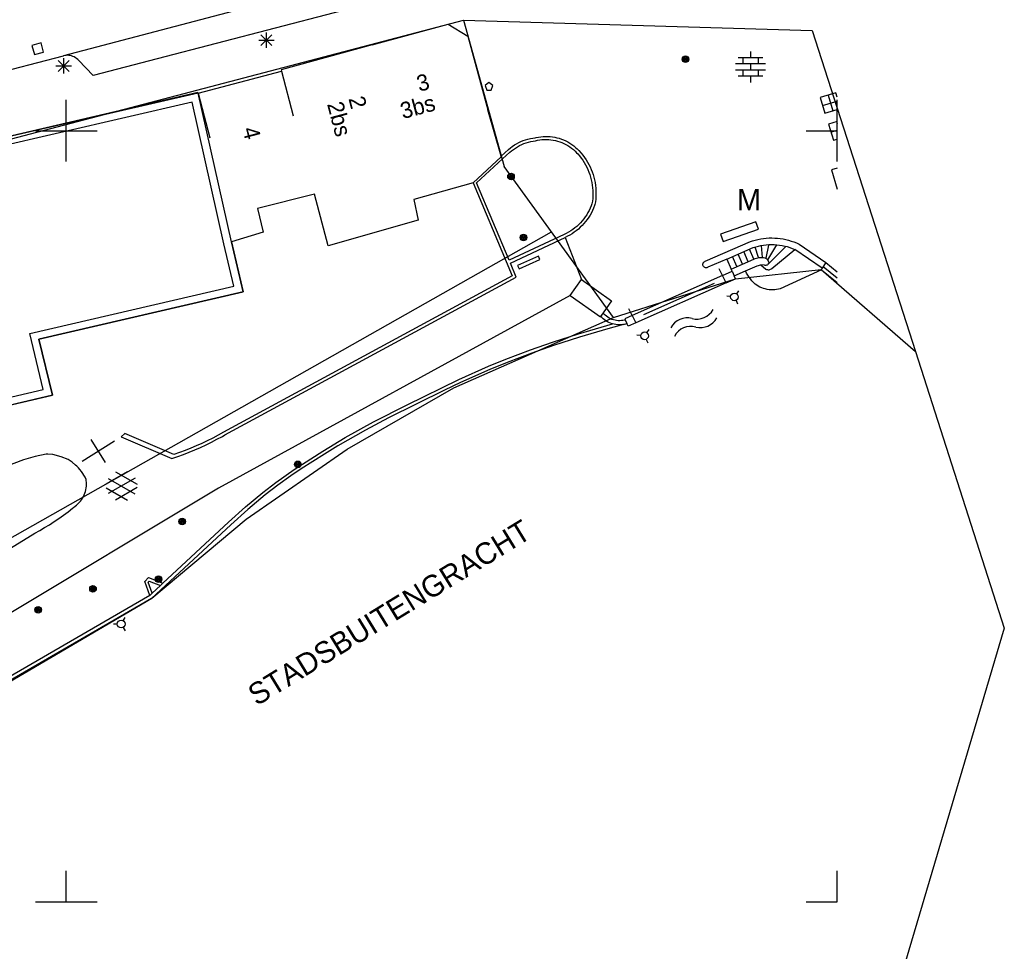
# Model space of a CAD drawing. Header units: millimetres. Extents: x 135944 to 142000, y 454200 to 456692.
# Tile 7 of 185: x 136897 to 136961, y 454797 to 454857. Entities that reach past the tile are written whole.
import ezdxf
from ezdxf.enums import TextEntityAlignment as Align

# ---------------------------------------------------------------- set-up
doc = ezdxf.new("R2010")
doc.units = ezdxf.units.MM
doc.layers.get('0').update_dxf_attribs({"color": 251})
doc.layers.add('TotaalGBKN2013X$0$Contouren', color=251, linetype='Continuous')
doc.layers.add('TotaalGBKN2013X$0$PSVPORTS', color=251, linetype='Continuous', plot=False)
doc.styles.add('TotaalGBKN2013X$0$GBKN binnenstad 2009$0$Standard', font='txt')

msp = doc.modelspace()

# ---------------------------------------------------------------- linework, layer by layer
for p, q in [((136923.521, 454861.091), (136899.811, 454854.861)), ((136922.521, 454858.991), (136905.901, 454854.651)), ((136919.834, 454855.56), (136924.774, 454856.901)), ((136924.774, 454856.901), (136926.057, 454856.125)), ((136912.627, 454855.518), (136913.335, 454856.226)), ((136913.335, 454855.518), (136912.627, 454856.226)), ((136912.981, 454855.372), (136912.981, 454856.372)), ((136926.057, 454856.125), (136927.353, 454851.358)), ((136898.377, 454855.689), (136897.776, 454855.536)), ((136897.776, 454855.536), (136897.929, 454854.935)), ((136898.53, 454855.088), (136898.377, 454855.689)), ((136912.481, 454855.872), (136913.481, 454855.872)), ((136919.834, 454855.56), (136913.931, 454853.958)), ((136896.501, 454854.001), (136899.811, 454854.861)), ((136897.929, 454854.935), (136898.53, 454855.088)), ((136899.9, 454854.879), (136899.811, 454854.861)), ((136899.99, 454854.888), (136899.9, 454854.879)), ((136900.081, 454854.89), (136899.99, 454854.888)), ((136900.171, 454854.884), (136900.081, 454854.89)), ((136900.261, 454854.87), (136900.171, 454854.884)), ((136900.349, 454854.848), (136900.261, 454854.87)), ((136900.434, 454854.818), (136900.349, 454854.848)), ((136900.517, 454854.781), (136900.434, 454854.818)), ((136944.382, 454855.137), (136944.382, 454854.737)), ((136899.331, 454854.202), (136900.331, 454854.202)), ((136899.477, 454853.848), (136900.185, 454854.556)), ((136900.185, 454853.848), (136899.477, 454854.556)), ((136899.831, 454853.702), (136899.831, 454854.702)), ((136900.596, 454854.737), (136900.517, 454854.781)), ((136900.671, 454854.686), (136900.596, 454854.737)), ((136900.741, 454854.628), (136900.671, 454854.686)), ((136900.791, 454854.581), (136900.741, 454854.628)), ((136901.741, 454853.581), (136900.791, 454854.581)), ((136905.901, 454854.651), (136901.741, 454853.581)), ((136945.362, 454854.337), (136943.402, 454854.337)), ((136945.182, 454854.737), (136943.582, 454854.737)), ((136943.882, 454854.737), (136943.882, 454854.337)), ((136944.382, 454854.337), (136944.382, 454853.937)), ((136944.882, 454854.737), (136944.882, 454854.337)), ((136908.552, 454852.444), (136913.955, 454853.871)), ((136913.931, 454853.958), (136913.955, 454853.871)), ((136913.955, 454853.871), (136914.708, 454850.967)), ((136945.362, 454853.937), (136943.402, 454853.937)), ((136945.182, 454853.537), (136943.582, 454853.537)), ((136943.882, 454853.937), (136943.882, 454853.537)), ((136944.382, 454853.537), (136944.382, 454853.137)), ((136944.882, 454853.937), (136944.882, 454853.537)), ((136927.416, 454853.124), (136927.166, 454852.942)), ((136927.166, 454852.942), (136927.27, 454852.624)), ((136927.666, 454852.942), (136927.416, 454853.124)), ((136927.563, 454852.624), (136927.666, 454852.942)), ((136908.544, 454852.479), (136894.639, 454849.245)), ((136908.552, 454852.444), (136908.544, 454852.479)), ((136908.553, 454852.444), (136909.306, 454849.541)), ((136927.27, 454852.624), (136927.563, 454852.624)), ((136949.921, 454852.451), (136948.911, 454852.151)), ((136949.416, 454852.301), (136949.716, 454851.291)), ((136950, 454852.185), (136949.921, 454852.451)), ((136900, 454850), (136900, 454852)), ((136948.911, 454852.151), (136949.211, 454851.141)), ((136949.061, 454851.646), (136950, 454851.925)), ((136950, 454850), (136950, 454852)), ((136928.206, 454848.356), (136927.353, 454851.358)), ((136949.211, 454851.141), (136950, 454851.375)), ((136950, 454850.606), (136949.436, 454850.425)), ((136949.436, 454850.425), (136949.771, 454849.381)), ((136949.958, 454850.592), (136950, 454850.461)), ((136898, 454850), (136900, 454850)), ((136900, 454850), (136902, 454850)), ((136900, 454848), (136900, 454850)), ((136948, 454850), (136950, 454850)), ((136949.604, 454849.903), (136950, 454850.03)), ((136950, 454848), (136950, 454850)), ((136928.934, 454848.987), (136929.067, 454849.076)), ((136929.067, 454849.076), (136929.205, 454849.157)), ((136929.205, 454849.157), (136929.347, 454849.232)), ((136929.264, 454848.96), (136929.401, 454849.035)), ((136929.347, 454849.232), (136929.493, 454849.3)), ((136929.401, 454849.035), (136929.542, 454849.102)), ((136929.493, 454849.3), (136929.641, 454849.36)), ((136929.542, 454849.102), (136929.685, 454849.162)), ((136929.641, 454849.36), (136929.793, 454849.412)), ((136929.685, 454849.162), (136929.832, 454849.214)), ((136929.793, 454849.412), (136929.947, 454849.458)), ((136929.832, 454849.214), (136929.981, 454849.259)), ((136929.947, 454849.458), (136930.103, 454849.495)), ((136929.981, 454849.259), (136930.132, 454849.296)), ((136930.103, 454849.495), (136930.26, 454849.524)), ((136930.132, 454849.296), (136930.285, 454849.326)), ((136930.26, 454849.524), (136930.419, 454849.546)), ((136930.285, 454849.326), (136930.439, 454849.347)), ((136930.419, 454849.546), (136930.476, 454849.56)), ((136930.439, 454849.347), (136930.563, 454849.377)), ((136930.476, 454849.56), (136930.625, 454849.59)), ((136930.563, 454849.377), (136930.708, 454849.403)), ((136930.625, 454849.59), (136930.775, 454849.613)), ((136930.708, 454849.403), (136930.853, 454849.422)), ((136930.775, 454849.613), (136930.926, 454849.628)), ((136930.853, 454849.422), (136930.999, 454849.433)), ((136930.926, 454849.628), (136931.078, 454849.634)), ((136930.999, 454849.433), (136931.146, 454849.436)), ((136931.078, 454849.634), (136931.23, 454849.633)), ((136931.146, 454849.436), (136931.293, 454849.431)), ((136931.23, 454849.633), (136931.382, 454849.624)), ((136931.293, 454849.431), (136931.439, 454849.418)), ((136931.382, 454849.624), (136931.532, 454849.606)), ((136931.439, 454849.418), (136931.584, 454849.397)), ((136931.532, 454849.606), (136931.682, 454849.581)), ((136931.584, 454849.397), (136931.728, 454849.368)), ((136931.682, 454849.581), (136931.831, 454849.548)), ((136931.728, 454849.368), (136931.87, 454849.332)), ((136931.831, 454849.548), (136931.977, 454849.508)), ((136931.87, 454849.332), (136932.01, 454849.287)), ((136931.977, 454849.508), (136932.121, 454849.459)), ((136932.01, 454849.287), (136932.147, 454849.235)), ((136932.121, 454849.459), (136932.262, 454849.403)), ((136932.147, 454849.235), (136932.281, 454849.176)), ((136932.262, 454849.403), (136932.401, 454849.34)), ((136932.281, 454849.176), (136932.412, 454849.109)), ((136932.401, 454849.34), (136932.535, 454849.269)), ((136932.412, 454849.109), (136932.539, 454849.036)), ((136932.535, 454849.269), (136932.666, 454849.192)), ((136932.539, 454849.036), (136932.662, 454848.956)), ((136932.666, 454849.192), (136932.792, 454849.108)), ((136932.792, 454849.108), (136932.914, 454849.017)), ((136949.771, 454849.381), (136950, 454849.454)), ((136928.206, 454848.356), (136928.68, 454848.791)), ((136928.297, 454848.17), (136928.78, 454848.613)), ((136928.68, 454848.791), (136928.805, 454848.892)), ((136928.78, 454848.613), (136928.879, 454848.697)), ((136928.805, 454848.892), (136928.934, 454848.987)), ((136928.879, 454848.697), (136929.003, 454848.791)), ((136929.003, 454848.791), (136929.132, 454848.879)), ((136929.132, 454848.879), (136929.264, 454848.96)), ((136932.662, 454848.956), (136932.78, 454848.869)), ((136932.78, 454848.869), (136932.893, 454848.775)), ((136932.893, 454848.775), (136933.002, 454848.676)), ((136932.914, 454849.017), (136933.031, 454848.92)), ((136933.002, 454848.676), (136933.104, 454848.571)), ((136933.031, 454848.92), (136933.143, 454848.817)), ((136933.104, 454848.571), (136933.173, 454848.497)), ((136933.143, 454848.817), (136933.249, 454848.708)), ((136933.173, 454848.497), (136933.287, 454848.366)), ((136933.249, 454848.708), (136933.397, 454848.546)), ((136933.397, 454848.546), (136933.51, 454848.408)), ((136933.51, 454848.408), (136933.617, 454848.265)), ((136926.383, 454846.63), (136928.218, 454848.315)), ((136926.605, 454846.615), (136928.297, 454848.17)), ((136928.218, 454848.315), (136928.206, 454848.356)), ((136933.287, 454848.366), (136933.395, 454848.229)), ((136933.395, 454848.229), (136933.497, 454848.088)), ((136933.497, 454848.088), (136933.592, 454847.942)), ((136933.592, 454847.942), (136933.681, 454847.792)), ((136933.617, 454848.265), (136933.718, 454848.118)), ((136933.681, 454847.792), (136933.762, 454847.638)), ((136933.718, 454848.118), (136933.811, 454847.967)), ((136933.811, 454847.967), (136933.898, 454847.811)), ((136933.898, 454847.811), (136933.978, 454847.651)), ((136933.762, 454847.638), (136933.836, 454847.48)), ((136933.836, 454847.48), (136933.903, 454847.32)), ((136933.903, 454847.32), (136933.962, 454847.156)), ((136933.962, 454847.156), (136934.014, 454846.99)), ((136933.978, 454847.651), (136934.051, 454847.489)), ((136934.051, 454847.489), (136934.116, 454847.323)), ((136934.116, 454847.323), (136934.174, 454847.154)), ((136934.174, 454847.154), (136934.224, 454846.983)), ((136950, 454847.565), (136949.641, 454847.461)), ((136949.641, 454847.461), (136950, 454846.218)), ((136926.383, 454846.63), (136922.542, 454845.542)), ((136926.383, 454846.63), (136928.54, 454841.522)), ((136928.734, 454841.602), (136926.605, 454846.615)), ((136934.014, 454846.99), (136934.058, 454846.821)), ((136934.058, 454846.821), (136934.095, 454846.651)), ((136934.095, 454846.651), (136934.123, 454846.479)), ((136934.224, 454846.983), (136934.266, 454846.81)), ((136934.266, 454846.81), (136934.301, 454846.635)), ((136934.301, 454846.635), (136934.327, 454846.458)), ((136916.098, 454845.895), (136912.404, 454844.955)), ((136916.992, 454842.535), (136916.098, 454845.895)), ((136934.123, 454846.479), (136934.144, 454846.306)), ((136934.144, 454846.306), (136934.157, 454846.132)), ((136934.157, 454846.132), (136934.161, 454845.958)), ((136934.161, 454845.958), (136934.158, 454845.784)), ((136934.327, 454846.458), (136934.346, 454846.281)), ((136934.346, 454846.281), (136934.357, 454846.103)), ((136934.36, 454845.925), (136934.354, 454845.747)), ((136934.357, 454846.103), (136934.36, 454845.925)), ((136922.542, 454845.542), (136922.821, 454844.209)), ((136934.1, 454845.265), (136934.053, 454845.135)), ((136934.127, 454845.437), (136934.1, 454845.265)), ((136934.147, 454845.61), (136934.127, 454845.437)), ((136934.158, 454845.784), (136934.147, 454845.61)), ((136934.291, 454845.216), (136934.265, 454845.143)), ((136934.32, 454845.392), (136934.291, 454845.216)), ((136934.341, 454845.569), (136934.32, 454845.392)), ((136934.354, 454845.747), (136934.341, 454845.569)), ((136912.404, 454844.955), (136912.764, 454843.413)), ((136933.842, 454844.688), (136933.758, 454844.547)), ((136933.92, 454844.834), (136933.842, 454844.688)), ((136933.99, 454844.983), (136933.92, 454844.834)), ((136934.06, 454844.678), (136933.977, 454844.53)), ((136934.053, 454845.135), (136933.99, 454844.983)), ((136934.136, 454844.829), (136934.06, 454844.678)), ((136934.204, 454844.984), (136934.136, 454844.829)), ((136934.265, 454845.143), (136934.204, 454844.984)), ((136922.821, 454844.209), (136916.992, 454842.535)), ((136933.355, 454844.027), (136933.239, 454843.91)), ((136933.465, 454844.149), (136933.355, 454844.027)), ((136933.579, 454843.982), (136933.464, 454843.857)), ((136933.569, 454844.277), (136933.465, 454844.149)), ((136933.667, 454844.41), (136933.569, 454844.277)), ((136933.688, 454844.111), (136933.579, 454843.982)), ((136933.758, 454844.547), (136933.667, 454844.41)), ((136933.791, 454844.246), (136933.688, 454844.111)), ((136933.887, 454844.386), (136933.791, 454844.246)), ((136933.977, 454844.53), (136933.887, 454844.386)), ((136944.734, 454844.092), (136942.444, 454843.282)), ((136944.901, 454843.621), (136944.734, 454844.092)), ((136912.764, 454843.413), (136910.708, 454842.785)), ((136932.437, 454843.338), (136932.289, 454843.266)), ((136932.582, 454843.416), (136932.437, 454843.338)), ((136932.723, 454843.502), (136932.582, 454843.416)), ((136932.808, 454843.323), (136932.662, 454843.236)), ((136932.859, 454843.595), (136932.723, 454843.502)), ((136932.949, 454843.417), (136932.808, 454843.323)), ((136932.991, 454843.693), (136932.859, 454843.595)), ((136933.085, 454843.518), (136932.949, 454843.417)), ((136933.117, 454843.799), (136932.991, 454843.693)), ((136933.217, 454843.625), (136933.085, 454843.518)), ((136933.239, 454843.91), (136933.117, 454843.799)), ((136933.343, 454843.738), (136933.217, 454843.625)), ((136933.464, 454843.857), (136933.343, 454843.738)), ((136942.611, 454842.811), (136944.901, 454843.621)), ((136910.708, 454842.785), (136911.464, 454839.552)), ((136932.289, 454843.266), (136928.734, 454841.602)), ((136928.812, 454841.416), (136932.36, 454843.082)), ((136932.513, 454843.155), (136932.36, 454843.082)), ((136932.36, 454843.082), (136933.418, 454840.343)), ((136932.662, 454843.236), (136932.513, 454843.155)), ((136941.452, 454841.536), (136944.394, 454842.817)), ((136942.444, 454843.282), (136942.611, 454842.811)), ((136944.394, 454842.817), (136944.516, 454842.857)), ((136944.516, 454842.857), (136944.691, 454842.908)), ((136944.691, 454842.908), (136944.868, 454842.951)), ((136944.868, 454842.951), (136945.046, 454842.986)), ((136945.046, 454842.986), (136945.226, 454843.013)), ((136945.226, 454843.013), (136945.408, 454843.032)), ((136945.408, 454843.032), (136945.589, 454843.044)), ((136945.589, 454843.044), (136945.772, 454843.047)), ((136945.772, 454843.047), (136945.954, 454843.042)), ((136945.954, 454843.042), (136946.135, 454843.03)), ((136946.135, 454843.03), (136946.316, 454843.009)), ((136946.316, 454843.009), (136946.496, 454842.981)), ((136946.496, 454842.981), (136946.675, 454842.944)), ((136946.675, 454842.944), (136946.852, 454842.9)), ((136946.852, 454842.9), (136947.026, 454842.848)), ((136947.026, 454842.848), (136947.198, 454842.788)), ((136947.198, 454842.788), (136947.368, 454842.721)), ((136947.368, 454842.721), (136947.534, 454842.647)), ((136942.847, 454841.674), (136944.565, 454842.422)), ((136944.239, 454841.508), (136943.957, 454842.157)), ((136944.592, 454841.662), (136944.31, 454842.311)), ((136944.565, 454842.422), (136944.729, 454842.474)), ((136944.911, 454841.776), (136944.678, 454842.458)), ((136944.729, 454842.474), (136944.895, 454842.518)), ((136944.895, 454842.518), (136945.063, 454842.554)), ((136945.063, 454842.554), (136945.233, 454842.583)), ((136945.154, 454841.783), (136945.099, 454842.561)), ((136945.233, 454842.583), (136945.404, 454842.603)), ((136945.389, 454841.727), (136945.579, 454842.581)), ((136945.404, 454842.603), (136945.575, 454842.616)), ((136945.507, 454841.623), (136946.087, 454842.606)), ((136945.525, 454841.34), (136946.687, 454842.503)), ((136945.575, 454842.616), (136945.747, 454842.621)), ((136945.747, 454842.621), (136945.919, 454842.617)), ((136945.77, 454841.069), (136947.258, 454842.304)), ((136945.919, 454842.617), (136946.091, 454842.606)), ((136946.091, 454842.606), (136946.262, 454842.586)), ((136946.262, 454842.586), (136946.432, 454842.559)), ((136946.432, 454842.559), (136946.6, 454842.524)), ((136946.6, 454842.524), (136946.767, 454842.481)), ((136946.767, 454842.481), (136946.931, 454842.431)), ((136946.931, 454842.431), (136947.093, 454842.372)), ((136947.093, 454842.372), (136947.258, 454842.304)), ((136949.032, 454841.095), (136947.258, 454842.304)), ((136947.534, 454842.647), (136949.276, 454841.45)), ((136928.54, 454841.522), (136928.93, 454840.598)), ((136929.183, 454840.507), (136928.812, 454841.416)), ((136941.294, 454841.36), (136941.304, 454841.4)), ((136941.304, 454841.4), (136941.322, 454841.438)), ((136941.322, 454841.438), (136941.347, 454841.471)), ((136941.347, 454841.471), (136941.377, 454841.5)), ((136941.377, 454841.5), (136941.413, 454841.521)), ((136941.413, 454841.521), (136941.452, 454841.536)), ((136942.847, 454841.674), (136941.623, 454841.141)), ((136942.847, 454841.674), (136943.129, 454841.026)), ((136943.129, 454841.026), (136944.61, 454841.67)), ((136943.499, 454841.186), (136943.217, 454841.835)), ((136943.869, 454841.347), (136943.587, 454841.996)), ((136944.61, 454841.67), (136944.691, 454841.708)), ((136944.691, 454841.708), (136944.775, 454841.739)), ((136944.775, 454841.739), (136944.861, 454841.762)), ((136944.861, 454841.762), (136944.95, 454841.778)), ((136944.95, 454841.778), (136945.039, 454841.785)), ((136945.039, 454841.785), (136945.128, 454841.784)), ((136945.128, 454841.784), (136945.218, 454841.776)), ((136945.218, 454841.776), (136945.312, 454841.758)), ((136945.312, 454841.758), (136945.461, 454841.669)), ((136945.461, 454841.669), (136945.556, 454841.524)), ((136945.555, 454841.406), (136945.539, 454841.369)), ((136945.563, 454841.445), (136945.555, 454841.406)), ((136945.556, 454841.524), (136945.564, 454841.485)), ((136945.564, 454841.485), (136945.563, 454841.445)), ((136949.276, 454841.45), (136949.032, 454841.095)), ((136949.276, 454841.45), (136950, 454840.853)), ((136941.291, 454841.318), (136941.294, 454841.36)), ((136941.296, 454841.277), (136941.291, 454841.318)), ((136941.31, 454841.238), (136941.296, 454841.277)), ((136941.33, 454841.201), (136941.31, 454841.238)), ((136941.357, 454841.17), (136941.33, 454841.201)), ((136941.39, 454841.144), (136941.357, 454841.17)), ((136941.427, 454841.124), (136941.39, 454841.144)), ((136941.467, 454841.112), (136941.427, 454841.124)), ((136941.508, 454841.108), (136941.467, 454841.112)), ((136941.55, 454841.112), (136941.508, 454841.108)), ((136941.59, 454841.124), (136941.55, 454841.112)), ((136941.623, 454841.141), (136941.59, 454841.124)), ((136942.567, 454840.615), (136942.359, 454841.036)), ((136942.567, 454840.615), (136943.188, 454840.89)), ((136943.188, 454840.89), (136943.129, 454841.026)), ((136943.188, 454840.89), (136943.319, 454840.592)), ((136943.319, 454840.592), (136944.06, 454840.915)), ((136944.06, 454840.915), (136944.811, 454841.242)), ((136944.134, 454840.767), (136944.06, 454840.915)), ((136944.209, 454840.637), (136944.134, 454840.767)), ((136944.811, 454841.242), (136945.043, 454841.31)), ((136945.043, 454841.31), (136945.378, 454841.023)), ((136945.272, 454841.289), (136945.043, 454841.31)), ((136945.299, 454841.277), (136945.272, 454841.289)), ((136945.337, 454841.268), (136945.299, 454841.277)), ((136945.377, 454841.267), (136945.337, 454841.268)), ((136945.417, 454841.273), (136945.377, 454841.267)), ((136945.378, 454841.023), (136945.427, 454841.003)), ((136945.454, 454841.287), (136945.417, 454841.273)), ((136945.427, 454841.003), (136945.479, 454840.99)), ((136945.488, 454841.309), (136945.454, 454841.287)), ((136945.479, 454840.99), (136945.532, 454840.985)), ((136945.517, 454841.336), (136945.488, 454841.309)), ((136945.539, 454841.369), (136945.517, 454841.336)), ((136945.532, 454840.985), (136945.586, 454840.988)), ((136945.586, 454840.988), (136945.638, 454840.998)), ((136945.638, 454840.998), (136945.688, 454841.017)), ((136945.688, 454841.017), (136945.735, 454841.043)), ((136945.735, 454841.043), (136945.77, 454841.069)), ((136948.992, 454840.975), (136946.313, 454839.747)), ((136949.032, 454841.095), (136948.965, 454840.997)), ((136948.965, 454840.997), (136948.992, 454840.975)), ((136948.992, 454840.975), (136950, 454840.147)), ((136949.101, 454841.196), (136950, 454840.461)), ((136928.93, 454840.598), (136910.193, 454830.443)), ((136910.29, 454830.269), (136929.183, 454840.507)), ((136932.69, 454839.307), (136933.418, 454840.343)), ((136933.418, 454840.343), (136935.373, 454838.97)), ((136942.567, 454840.615), (136936.709, 454838.022)), ((136942.801, 454840.139), (136936.947, 454837.548)), ((136937.466, 454838.09), (136942.057, 454840.122)), ((136942.801, 454840.139), (136942.567, 454840.615)), ((136942.801, 454840.139), (136943.402, 454840.405)), ((136943.402, 454840.405), (136943.319, 454840.592)), ((136944.291, 454840.51), (136944.209, 454840.637)), ((136944.38, 454840.388), (136944.291, 454840.51)), ((136944.474, 454840.271), (136944.38, 454840.388)), ((136944.575, 454840.159), (136944.474, 454840.271)), ((136944.682, 454840.053), (136944.575, 454840.159)), ((136911.464, 454839.552), (136898.23, 454836.485)), ((136943.489, 454839.423), (136943.636, 454839.624)), ((136944.785, 454839.981), (136944.682, 454840.053)), ((136944.89, 454839.918), (136944.785, 454839.981)), ((136944.999, 454839.861), (136944.89, 454839.918)), ((136945.111, 454839.812), (136944.999, 454839.861)), ((136945.226, 454839.77), (136945.111, 454839.812)), ((136945.344, 454839.736), (136945.226, 454839.77)), ((136945.463, 454839.71), (136945.344, 454839.736)), ((136945.584, 454839.691), (136945.463, 454839.71)), ((136945.707, 454839.681), (136945.584, 454839.691)), ((136945.829, 454839.678), (136945.707, 454839.681)), ((136945.951, 454839.683), (136945.829, 454839.678)), ((136946.073, 454839.697), (136945.951, 454839.683)), ((136946.194, 454839.718), (136946.073, 454839.697)), ((136946.313, 454839.747), (136946.194, 454839.718)), ((136932.69, 454839.307), (136909.878, 454826.823)), ((136932.69, 454839.307), (136934.645, 454837.934)), ((136935.373, 454838.97), (136934.822, 454838.186)), ((136943.094, 454839.248), (136942.846, 454839.275)), ((136943.443, 454838.992), (136943.544, 454838.764)), ((136934.822, 454838.186), (136934.664, 454837.962)), ((136934.889, 454838.107), (136934.822, 454838.186)), ((136936.709, 454838.022), (136936.498, 454838.442)), ((136934.645, 454837.934), (136934.664, 454837.962)), ((136934.741, 454837.88), (136934.664, 454837.962)), ((136934.824, 454837.803), (136934.741, 454837.88)), ((136934.912, 454837.733), (136934.824, 454837.803)), ((136934.962, 454838.034), (136934.889, 454838.107)), ((136935.005, 454837.669), (136934.912, 454837.733)), ((136935.04, 454837.967), (136934.962, 454838.034)), ((136935.102, 454837.612), (136935.005, 454837.669)), ((136935.124, 454837.906), (136935.04, 454837.967)), ((136935.203, 454837.562), (136935.102, 454837.612)), ((136935.211, 454837.851), (136935.124, 454837.906)), ((136935.307, 454837.519), (136935.203, 454837.562)), ((136935.303, 454837.804), (136935.211, 454837.851)), ((136935.398, 454837.764), (136935.303, 454837.804)), ((136935.496, 454837.731), (136935.398, 454837.764)), ((136935.597, 454837.706), (136935.496, 454837.731)), ((136935.698, 454837.689), (136935.597, 454837.706)), ((136935.801, 454837.679), (136935.698, 454837.689)), ((136935.905, 454837.678), (136935.801, 454837.679)), ((136936.008, 454837.685), (136935.905, 454837.678)), ((136936.11, 454837.699), (136936.008, 454837.685)), ((136936.211, 454837.722), (136936.11, 454837.699)), ((136936.264, 454837.737), (136936.211, 454837.722)), ((136936.709, 454838.022), (136936.231, 454837.811)), ((136936.231, 454837.811), (136936.264, 454837.737)), ((136936.264, 454837.737), (136936.369, 454837.495)), ((136936.947, 454837.548), (136936.445, 454837.326)), ((136936.709, 454838.022), (136936.947, 454837.548)), ((136933.22, 454836.832), (136935.433, 454837.478)), ((136935.129, 454837.163), (136933.284, 454836.622)), ((136936.148, 454837.44), (136935.129, 454837.163)), ((136935.414, 454837.483), (136935.307, 454837.519)), ((136935.433, 454837.478), (136935.414, 454837.483)), ((136935.544, 454837.451), (136935.433, 454837.478)), ((136935.656, 454837.432), (136935.544, 454837.451)), ((136935.769, 454837.42), (136935.656, 454837.432)), ((136935.883, 454837.417), (136935.769, 454837.42)), ((136935.996, 454837.421), (136935.883, 454837.417)), ((136936.109, 454837.434), (136935.996, 454837.421)), ((136936.148, 454837.44), (136936.109, 454837.434)), ((136936.148, 454837.44), (136936.369, 454837.495)), ((136936.445, 454837.326), (136936.369, 454837.495)), ((136937.66, 454836.9), (136937.807, 454837.101)), ((136898.23, 454836.485), (136899.1, 454832.848)), ((136930.115, 454835.79), (136931.532, 454836.283)), ((136931.532, 454836.283), (136933.22, 454836.832)), ((136933.284, 454836.622), (136931.602, 454836.075)), ((136937.265, 454836.725), (136937.017, 454836.752)), ((136937.614, 454836.469), (136937.715, 454836.241)), ((136928.512, 454835.18), (136930.115, 454835.79)), ((136931.602, 454836.075), (136930.19, 454835.583)), ((136927.386, 454834.721), (136928.512, 454835.18)), ((136930.19, 454835.583), (136928.592, 454834.976)), ((136925.473, 454833.869), (136927.386, 454834.721)), ((136927.471, 454834.518), (136925.565, 454833.67)), ((136928.592, 454834.976), (136927.471, 454834.518)), ((136922.121, 454832.228), (136925.473, 454833.869)), ((136924.536, 454833.175), (136920.907, 454831.376)), ((136925.565, 454833.67), (136924.536, 454833.175)), ((136899.1, 454832.848), (136888.622, 454830.408)), ((136919.928, 454831.117), (136922.121, 454832.228)), ((136920.907, 454831.376), (136919.42, 454830.592)), ((136919.42, 454830.592), (136917.607, 454829.56)), ((136918.098, 454830.102), (136919.928, 454831.117)), ((136901.028, 454828.574), (136903.128, 454829.886)), ((136902.544, 454828.484), (136901.612, 454829.976)), ((136903.794, 454830.355), (136903.552, 454830.152)), ((136903.552, 454830.152), (136906.855, 454828.737)), ((136906.969, 454828.993), (136903.794, 454830.355)), ((136909.147, 454829.894), (136908.792, 454829.725)), ((136909.499, 454830.069), (136909.147, 454829.894)), ((136909.421, 454829.806), (136909.775, 454829.987)), ((136909.847, 454830.252), (136909.499, 454830.069)), ((136909.775, 454829.987), (136910.124, 454830.176)), ((136910.193, 454830.443), (136909.847, 454830.252)), ((136910.124, 454830.176), (136910.29, 454830.269)), ((136916.64, 454829.222), (136918.098, 454830.102)), ((136907.707, 454829.264), (136907.339, 454829.125)), ((136908.072, 454829.41), (136907.707, 454829.264)), ((136907.973, 454829.151), (136908.34, 454829.303)), ((136908.434, 454829.564), (136908.072, 454829.41)), ((136908.34, 454829.303), (136908.704, 454829.464)), ((136908.792, 454829.725), (136908.434, 454829.564)), ((136908.704, 454829.464), (136909.064, 454829.631)), ((136909.064, 454829.631), (136909.421, 454829.806)), ((136917.607, 454829.56), (136916.754, 454829.035)), ((136897.225, 454828.666), (136896.141, 454828.249)), ((136897.982, 454828.865), (136897.225, 454828.666)), ((136898.685, 454829.018), (136897.982, 454828.865)), ((136898.814, 454829.027), (136898.685, 454829.018)), ((136899.138, 454828.998), (136898.814, 454829.027)), ((136899.669, 454828.86), (136899.138, 454828.998)), ((136900.126, 454828.67), (136899.669, 454828.86)), ((136900.372, 454828.499), (136900.126, 454828.67)), ((136906.855, 454828.737), (136907.23, 454828.867)), ((136907.339, 454829.125), (136906.969, 454828.993)), ((136907.23, 454828.867), (136907.603, 454829.005)), ((136907.603, 454829.005), (136907.973, 454829.151)), ((136914.772, 454828.027), (136916.64, 454829.222)), ((136916.754, 454829.035), (136915.232, 454828.065)), ((136900.604, 454828.309), (136900.372, 454828.499)), ((136900.68, 454828.238), (136900.604, 454828.309)), ((136900.786, 454828.132), (136900.68, 454828.238)), ((136900.885, 454828.02), (136900.786, 454828.132)), ((136900.978, 454827.902), (136900.885, 454828.02)), ((136913.588, 454827.188), (136914.772, 454828.027)), ((136915.232, 454828.065), (136914.563, 454827.619)), ((136901.065, 454827.78), (136900.978, 454827.902)), ((136901.145, 454827.654), (136901.065, 454827.78)), ((136901.219, 454827.523), (136901.145, 454827.654)), ((136901.285, 454827.389), (136901.219, 454827.523)), ((136901.297, 454827.311), (136901.285, 454827.389)), ((136903.982, 454827.887), (136902.596, 454827.087)), ((136904.459, 454827.468), (136902.726, 454826.469)), ((136902.726, 454827.457), (136904.458, 454826.455)), ((136903.195, 454827.878), (136904.596, 454827.069)), ((136914.563, 454827.619), (136913.719, 454827.013)), ((136909.878, 454826.823), (136877.108, 454807.184)), ((136901.243, 454826.602), (136901.272, 454826.718)), ((136901.272, 454826.718), (136901.293, 454826.835)), ((136901.293, 454826.835), (136901.306, 454826.954)), ((136901.308, 454827.192), (136901.297, 454827.311)), ((136901.306, 454826.954), (136901.311, 454827.073)), ((136901.311, 454827.073), (136901.308, 454827.192)), ((136902.596, 454826.838), (136903.982, 454826.037)), ((136904.596, 454826.855), (136903.194, 454826.046)), ((136912.76, 454826.549), (136913.588, 454827.188)), ((136913.719, 454827.013), (136912.897, 454826.378)), ((136900.917, 454825.97), (136900.988, 454826.066)), ((136900.988, 454826.066), (136901.054, 454826.166)), ((136901.054, 454826.166), (136901.112, 454826.27)), ((136901.112, 454826.27), (136901.163, 454826.377)), ((136901.163, 454826.377), (136901.207, 454826.488)), ((136901.207, 454826.488), (136901.243, 454826.602)), ((136911.629, 454825.601), (136912.76, 454826.549)), ((136912.897, 454826.378), (136911.772, 454825.435)), ((136900.114, 454825.296), (136900.404, 454825.522)), ((136900.404, 454825.522), (136900.472, 454825.577)), ((136900.472, 454825.577), (136900.571, 454825.643)), ((136900.571, 454825.643), (136900.666, 454825.716)), ((136900.666, 454825.716), (136900.755, 454825.795)), ((136900.755, 454825.795), (136900.839, 454825.88)), ((136900.839, 454825.88), (136900.917, 454825.97)), ((136910.532, 454824.614), (136911.629, 454825.601)), ((136911.772, 454825.435), (136910.681, 454824.453)), ((136899.216, 454824.654), (136899.52, 454824.861)), ((136899.52, 454824.861), (136899.819, 454825.075)), ((136899.819, 454825.075), (136900.114, 454825.296)), ((136898.278, 454824.072), (136898.595, 454824.259)), ((136898.595, 454824.259), (136898.907, 454824.453)), ((136898.907, 454824.453), (136899.216, 454824.654)), ((136910.681, 454824.453), (136905.523, 454819.669)), ((136906.268, 454820.659), (136910.532, 454824.614)), ((136894.822, 454821.982), (136897.957, 454823.892)), ((136897.957, 454823.892), (136898.278, 454824.072)), ((136905.101, 454820.778), (136905.335, 454821.017)), ((136905.335, 454821.017), (136906.268, 454820.659)), ((136905.41, 454819.863), (136905.101, 454820.778)), ((136905.317, 454820.729), (136905.384, 454820.797)), ((136905.568, 454820.009), (136905.317, 454820.729)), ((136905.384, 454820.797), (136906.111, 454820.518)), ((136905.568, 454820.009), (136906.111, 454820.518)), ((136906.111, 454820.518), (136906.268, 454820.659)), ((136905.41, 454819.863), (136879.463, 454804.838)), ((136905.523, 454819.669), (136879.578, 454804.646)), ((136905.41, 454819.863), (136905.568, 454820.009)), ((136903.686, 454818.225), (136903.811, 454818.442)), ((136903.312, 454818.009), (136903.063, 454818.009)), ((136903.687, 454817.793), (136903.813, 454817.576)), ((136900, 454800), (136900, 454802)), ((136950, 454800), (136950, 454802)), ((136898, 454800), (136900, 454800)), ((136900, 454800), (136902, 454800)), ((136948, 454800), (136950, 454800))]:
    msp.add_line(p, q)
for centre, radius in [((136940.171, 454854.642), 0.215), ((136940.171, 454854.642), 0.155), ((136940.171, 454854.642), 0.095), ((136940.171, 454854.642), 0.035), ((136928.849, 454847.028), 0.215), ((136928.849, 454847.028), 0.155), ((136928.849, 454847.028), 0.095), ((136928.849, 454847.028), 0.035), ((136929.657, 454843.071), 0.215), ((136929.657, 454843.071), 0.155), ((136929.657, 454843.071), 0.095), ((136929.657, 454843.071), 0.035), ((136943.342, 454839.221), 0.25), ((136937.513, 454836.698), 0.25), ((136915.017, 454828.365), 0.215), ((136915.017, 454828.365), 0.155), ((136915.017, 454828.365), 0.095), ((136915.017, 454828.365), 0.035), ((136907.521, 454824.663), 0.215), ((136907.521, 454824.663), 0.155), ((136907.521, 454824.663), 0.095), ((136907.521, 454824.663), 0.035), ((136905.987, 454820.92), 0.215), ((136905.987, 454820.92), 0.155), ((136905.987, 454820.92), 0.095), ((136905.987, 454820.92), 0.035), ((136901.733, 454820.292), 0.215), ((136901.733, 454820.292), 0.155), ((136901.733, 454820.292), 0.095), ((136901.733, 454820.292), 0.035), ((136898.171, 454818.933), 0.215), ((136898.171, 454818.933), 0.155), ((136898.171, 454818.933), 0.095), ((136898.171, 454818.933), 0.035), ((136903.562, 454818.009), 0.25)]:
    msp.add_circle(centre, radius)
for centre, radius, start, end in [((136940.888, 454839.025), 1.24, 256.42338, 330.17743), ((136940.27, 454836.692), 1.174, 73.84095, 153.67342), ((136941.128, 454838.475), 1.24, 256.42338, 330.17743), ((136940.51, 454836.142), 1.174, 73.84095, 153.67342)]:
    msp.add_arc(centre, radius, start, end)
msp.add_3dface([(136929.277, 454841.268), (136929.371, 454841.054), (136930.715, 454841.647), (136930.621, 454841.861)])
at = {"layer": 'TotaalGBKN2013X$0$Contouren'}
for p, q in [((136834.503, 454833.221), (136925.77, 454857.162)), ((136925.77, 454857.162), (136948.384, 454856.5)), ((136925.77, 454857.162), (136928.395, 454847.674)), ((136948.384, 454856.5), (136955.078, 454835.681)), ((136935.506, 454837.895), (136928.395, 454847.674)), ((136881.459, 454815.137), (136931.472, 454843.442)), ((136943.402, 454840.405), (136948.965, 454840.997)), ((136948.965, 454840.997), (136955.078, 454835.681)), ((136935.506, 454837.895), (136943.402, 454840.405)), ((136925.136, 454833.325), (136935.506, 454837.895)), ((136955.078, 454835.681), (136960.847, 454817.74)), ((136918.216, 454829.356), (136925.136, 454833.325)), ((136911.668, 454824.799), (136918.216, 454829.356)), ((136905.541, 454819.688), (136911.668, 454824.799)), ((136841.096, 454781.831), (136905.541, 454819.688)), ((136960.847, 454817.74), (136952.801, 454790.618))]:
    msp.add_line(p, q, dxfattribs=at)
at = {"layer": 'TotaalGBKN2013X$0$PSVPORTS'}
for points in [[(136888.622, 454830.408), (136899.1, 454832.848), (136898.23, 454836.485), (136911.464, 454839.552), (136910.708, 454842.785), (136908.553, 454852.444), (136894.639, 454849.245)], [(136888.967, 454831.002), (136898.497, 454833.221), (136897.627, 454836.858), (136910.863, 454839.926), (136910.221, 454842.674), (136908.175, 454851.844), (136895.241, 454848.87)]]:
    msp.add_lwpolyline(points, dxfattribs=at)

# ---------------------------------------------------------------- texts
at = {"style": 'TotaalGBKN2013X$0$GBKN binnenstad 2009$0$Standard'}
for s, p in [('3', (136923.514, 454853.229)), ('3bs', (136923.89, 454851.85))]:
    msp.add_text(s, height=1.054, rotation=15.0548, dxfattribs=at).set_placement(p, align=Align.MIDDLE_RIGHT)
for s, height, rotation, p in [('2', 1.054, 284.7838, (136918.805, 454852.223)), ('2bs', 1.054, 284.7838, (136917.421, 454851.865)), ('4', 1.054, 284.7838, (136911.927, 454850.235)), ('STADSBUITENGRACHT', 1.4, 31.52494, (136911.989, 454813.262))]:
    msp.add_text(s, height=height, rotation=rotation, dxfattribs=at).set_placement(p, align=Align.MIDDLE_LEFT)
msp.add_text('M', height=1.4, dxfattribs=at).set_placement((136943.505, 454844.831))

doc.saveas('drawing.dxf')
